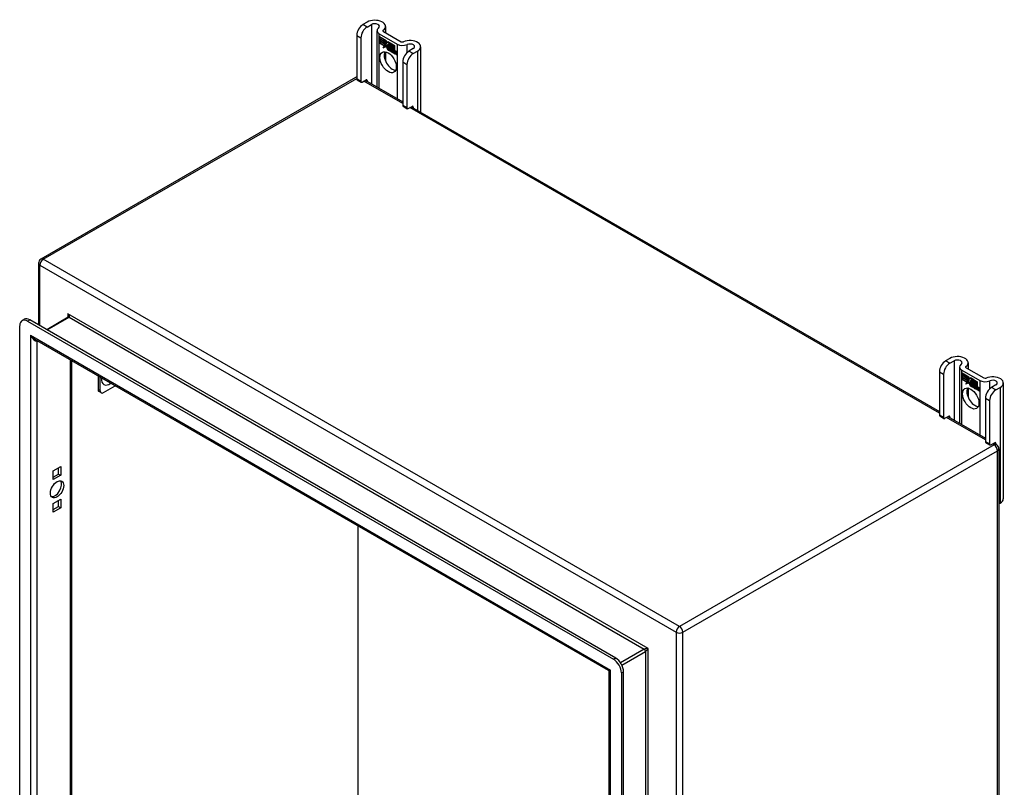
# Model space of a CAD drawing. Header units: inches. Extents: x 94.9 to 112.2, y 31.8 to 58.8.
# Tile 16 of 16: x 94.9 to 112.2, y 45.3 to 58.8. Entities that reach past the tile are written whole.
import ezdxf

# ---------------------------------------------------------------- set-up
doc = ezdxf.new("R2010")
doc.units = ezdxf.units.IN
doc.header["$MEASUREMENT"] = 0
doc.layers.add('Visible Edges(ANSI)', color=7, linetype='Continuous', lineweight=25)
doc.layers.add('Visible Tangent Edges(ANSI)', color=7, linetype='Continuous', lineweight=25)

msp = doc.modelspace()

# ---------------------------------------------------------------- linework, layer by layer
at = {"layer": 'Visible Edges(ANSI)'}
for p, q in [((100.993, 58.769), (100.918, 58.726)), ((100.992, 58.683), (101.068, 58.726)), ((101.165, 58.617), (101.165, 57.626)), ((101.279, 58.605), (101.592, 58.424)), ((101.314, 58.693), (101.314, 58.585)), ((100.808, 58.535), (100.808, 57.769)), ((100.882, 58.492), (100.882, 57.726)), ((101.205, 58.562), (101.518, 58.381)), ((101.208, 58.509), (101.327, 58.441)), ((101.208, 58.476), (101.208, 58.509)), ((101.208, 58.476), (101.209, 58.477)), ((101.296, 58.426), (101.208, 58.476)), ((101.208, 58.439), (101.208, 58.472)), ((101.208, 58.472), (101.296, 58.422)), ((101.208, 58.439), (101.209, 58.439)), ((101.296, 58.389), (101.208, 58.439)), ((101.208, 58.435), (101.296, 58.384)), ((101.208, 58.402), (101.208, 58.435)), ((101.208, 58.402), (101.209, 58.402)), ((101.294, 58.352), (101.208, 58.402)), ((101.209, 58.508), (101.209, 58.477)), ((101.209, 58.508), (101.209, 58.508)), ((101.326, 58.44), (101.209, 58.508)), ((101.209, 58.477), (101.295, 58.427)), ((101.209, 58.471), (101.209, 58.439)), ((101.209, 58.471), (101.209, 58.471)), ((101.295, 58.421), (101.209, 58.471)), ((101.209, 58.439), (101.295, 58.39)), ((101.209, 58.434), (101.209, 58.434)), ((101.295, 58.384), (101.209, 58.434)), ((101.209, 58.434), (101.209, 58.402)), ((101.209, 58.402), (101.295, 58.352)), ((101.295, 58.427), (101.295, 58.455)), ((101.295, 58.455), (101.298, 58.453)), ((101.295, 58.427), (101.296, 58.427)), ((101.295, 58.421), (101.296, 58.422)), ((101.295, 58.39), (101.295, 58.421)), ((101.296, 58.454), (101.296, 58.426)), ((101.296, 58.454), (101.296, 58.454)), ((101.298, 58.453), (101.296, 58.454)), ((101.296, 58.422), (101.296, 58.389)), ((101.298, 58.453), (101.329, 58.384)), ((101.298, 58.453), (101.298, 58.453)), ((101.328, 58.384), (101.298, 58.453)), ((101.326, 58.44), (101.327, 58.44)), ((101.342, 58.404), (101.326, 58.44)), ((101.327, 58.441), (101.342, 58.405)), ((101.342, 58.405), (101.354, 58.425)), ((101.355, 58.424), (101.342, 58.404)), ((101.342, 58.405), (101.343, 58.406)), ((101.343, 58.406), (101.343, 58.406)), ((101.354, 58.425), (101.414, 58.39)), ((101.354, 58.374), (101.385, 58.403)), ((101.355, 58.424), (101.355, 58.424)), ((101.413, 58.39), (101.355, 58.424)), ((101.355, 58.424), (101.355, 58.424)), ((101.355, 58.374), (101.385, 58.403)), ((101.385, 58.402), (101.355, 58.373)), ((101.385, 58.403), (101.388, 58.402)), ((101.385, 58.402), (101.385, 58.403)), ((101.387, 58.401), (101.385, 58.402)), ((101.387, 58.401), (101.388, 58.402)), ((101.387, 58.323), (101.387, 58.401)), ((101.388, 58.402), (101.388, 58.324)), ((101.413, 58.39), (101.414, 58.39)), ((101.414, 58.39), (101.414, 58.29)), ((101.272, 58.316), (101.294, 58.352)), ((101.311, 58.341), (101.272, 58.316)), ((101.295, 58.352), (101.274, 58.319)), ((101.274, 58.319), (101.311, 58.342)), ((101.274, 58.319), (101.276, 58.319)), ((101.274, 58.319), (101.274, 58.317)), ((101.276, 58.319), (101.311, 58.342)), ((101.294, 58.352), (101.295, 58.353)), ((101.295, 58.39), (101.296, 58.39)), ((101.295, 58.384), (101.296, 58.384)), ((101.295, 58.356), (101.295, 58.384)), ((101.295, 58.356), (101.296, 58.356)), ((101.296, 58.355), (101.295, 58.356)), ((101.296, 58.384), (101.296, 58.356)), ((101.296, 58.356), (101.309, 58.377)), ((101.309, 58.375), (101.296, 58.355)), ((101.296, 58.356), (101.297, 58.356)), ((101.296, 58.356), (101.296, 58.356)), ((101.297, 58.356), (101.297, 58.356)), ((101.309, 58.377), (101.311, 58.366)), ((101.309, 58.375), (101.309, 58.376)), ((101.309, 58.376), (101.309, 58.375)), ((101.31, 58.364), (101.309, 58.375)), ((101.329, 58.384), (101.31, 58.364)), ((101.311, 58.366), (101.328, 58.384)), ((101.311, 58.366), (101.312, 58.367)), ((101.311, 58.342), (101.313, 58.327)), ((101.311, 58.341), (101.311, 58.341)), ((101.313, 58.326), (101.311, 58.341)), ((101.329, 58.384), (101.312, 58.367)), ((101.312, 58.366), (101.312, 58.366)), ((101.313, 58.327), (101.34, 58.356)), ((101.34, 58.355), (101.313, 58.326)), ((101.313, 58.327), (101.314, 58.328)), ((101.314, 58.328), (101.341, 58.355)), ((101.314, 58.328), (101.314, 58.327)), ((101.314, 58.247), (101.314, 58.089)), ((101.328, 58.384), (101.329, 58.385)), ((101.34, 58.356), (101.347, 58.34)), ((101.34, 58.355), (101.341, 58.355)), ((101.346, 58.339), (101.34, 58.355)), ((101.346, 58.339), (101.348, 58.34)), ((101.348, 58.341), (101.348, 58.34)), ((101.348, 58.335), (101.349, 58.336)), ((101.349, 58.311), (101.382, 58.293)), ((101.35, 58.319), (101.351, 58.319)), ((101.372, 58.306), (101.35, 58.319)), ((101.35, 58.31), (101.35, 58.311)), ((101.382, 58.292), (101.35, 58.31)), ((101.351, 58.319), (101.372, 58.307)), ((101.354, 58.374), (101.355, 58.374)), ((101.372, 58.334), (101.354, 58.374)), ((101.356, 58.374), (101.355, 58.374)), ((101.355, 58.373), (101.373, 58.332)), ((101.355, 58.326), (101.357, 58.327)), ((101.371, 58.33), (101.371, 58.33)), ((101.372, 58.334), (101.372, 58.334)), ((101.372, 58.307), (101.373, 58.307)), ((101.373, 58.307), (101.373, 58.307)), ((101.376, 58.282), (101.376, 58.283)), ((101.376, 58.283), (101.376, 58.274)), ((101.376, 58.274), (101.376, 58.282)), ((101.376, 58.274), (101.376, 58.275)), ((101.381, 58.268), (101.403, 58.284)), ((101.381, 58.268), (101.382, 58.269)), ((101.395, 58.26), (101.381, 58.268)), ((101.382, 58.293), (101.383, 58.293)), ((101.382, 58.293), (101.383, 58.293)), ((101.403, 58.284), (101.382, 58.268)), ((101.403, 58.284), (101.382, 58.269)), ((101.382, 58.269), (101.383, 58.269)), ((101.382, 58.268), (101.395, 58.261)), ((101.387, 58.323), (101.388, 58.324)), ((101.407, 58.312), (101.387, 58.323)), ((101.388, 58.324), (101.407, 58.312)), ((101.403, 58.284), (101.39, 58.318)), ((101.39, 58.318), (101.405, 58.31)), ((101.391, 58.317), (101.392, 58.318)), ((101.391, 58.317), (101.403, 58.284)), ((101.404, 58.31), (101.391, 58.317)), ((101.395, 58.261), (101.407, 58.274)), ((101.407, 58.273), (101.395, 58.26)), ((101.395, 58.261), (101.396, 58.261)), ((101.396, 58.261), (101.407, 58.273)), ((101.396, 58.261), (101.396, 58.261)), ((101.403, 58.284), (101.403, 58.284)), ((101.404, 58.31), (101.405, 58.31)), ((101.411, 58.287), (101.404, 58.31)), ((101.405, 58.31), (101.412, 58.287)), ((101.407, 58.312), (101.413, 58.293)), ((101.407, 58.312), (101.407, 58.312)), ((101.414, 58.29), (101.407, 58.312)), ((101.407, 58.274), (101.41, 58.272)), ((101.407, 58.273), (101.408, 58.273)), ((101.409, 58.272), (101.407, 58.273)), ((101.409, 58.272), (101.41, 58.272)), ((101.416, 58.248), (101.409, 58.272)), ((101.41, 58.272), (101.416, 58.248)), ((101.411, 58.287), (101.412, 58.287)), ((101.414, 58.286), (101.411, 58.287)), ((101.412, 58.287), (101.414, 58.286)), ((101.413, 58.293), (101.413, 58.39)), ((101.413, 58.293), (101.414, 58.294)), ((101.414, 58.286), (101.425, 58.298)), ((101.426, 58.297), (101.414, 58.286)), ((101.415, 58.287), (101.414, 58.287)), ((101.414, 58.286), (101.415, 58.287)), ((101.426, 58.298), (101.415, 58.287)), ((101.416, 58.248), (101.429, 58.241)), ((101.416, 58.248), (101.416, 58.248)), ((101.43, 58.24), (101.416, 58.248)), ((101.417, 58.295), (101.417, 58.388)), ((101.417, 58.388), (101.443, 58.373)), ((101.424, 58.302), (101.417, 58.295)), ((101.418, 58.387), (101.418, 58.388)), ((101.418, 58.387), (101.418, 58.297)), ((101.443, 58.373), (101.418, 58.387)), ((101.418, 58.297), (101.424, 58.303)), ((101.418, 58.297), (101.419, 58.298)), ((101.418, 58.276), (101.439, 58.29)), ((101.44, 58.29), (101.418, 58.275)), ((101.418, 58.276), (101.419, 58.277)), ((101.429, 58.241), (101.418, 58.276)), ((101.418, 58.275), (101.43, 58.24)), ((101.419, 58.298), (101.424, 58.303)), ((101.419, 58.297), (101.419, 58.297)), ((101.419, 58.277), (101.439, 58.29)), ((101.419, 58.276), (101.419, 58.277)), ((101.424, 58.303), (101.443, 58.292)), ((101.424, 58.302), (101.424, 58.302)), ((101.443, 58.291), (101.424, 58.302)), ((101.425, 58.298), (101.44, 58.29)), ((101.426, 58.297), (101.426, 58.298)), ((101.439, 58.29), (101.426, 58.297)), ((101.429, 58.241), (101.43, 58.241)), ((101.436, 58.236), (101.445, 58.287)), ((101.436, 58.236), (101.437, 58.237)), ((101.448, 58.229), (101.436, 58.236)), ((101.445, 58.286), (101.437, 58.236)), ((101.437, 58.236), (101.448, 58.23)), ((101.439, 58.29), (101.439, 58.29)), ((101.443, 58.373), (101.443, 58.373)), ((101.443, 58.292), (101.443, 58.373)), ((101.443, 58.373), (101.443, 58.291)), ((101.443, 58.292), (101.443, 58.292)), ((101.445, 58.287), (101.455, 58.281)), ((101.445, 58.286), (101.446, 58.286)), ((101.454, 58.281), (101.445, 58.286)), ((101.447, 58.289), (101.447, 58.371)), ((101.447, 58.371), (101.473, 58.356)), ((101.447, 58.289), (101.448, 58.289)), ((101.458, 58.282), (101.447, 58.289)), ((101.448, 58.37), (101.448, 58.289)), ((101.448, 58.37), (101.448, 58.37)), ((101.473, 58.356), (101.448, 58.37)), ((101.448, 58.289), (101.459, 58.283)), ((101.448, 58.23), (101.451, 58.251)), ((101.451, 58.25), (101.448, 58.229)), ((101.448, 58.23), (101.448, 58.231)), ((101.454, 58.281), (101.455, 58.281)), ((101.454, 58.272), (101.454, 58.281)), ((101.455, 58.281), (101.454, 58.272)), ((101.454, 58.272), (101.454, 58.272)), ((101.457, 58.27), (101.454, 58.272)), ((101.454, 58.272), (101.457, 58.27)), ((101.457, 58.27), (101.458, 58.271)), ((101.459, 58.283), (101.458, 58.277)), ((101.458, 58.282), (101.459, 58.283)), ((101.458, 58.276), (101.458, 58.282)), ((101.458, 58.276), (101.459, 58.277)), ((101.458, 58.271), (101.458, 58.271)), ((101.459, 58.278), (101.459, 58.277)), ((101.459, 58.266), (101.46, 58.266)), ((101.46, 58.272), (101.461, 58.273)), ((101.466, 58.219), (101.472, 58.251)), ((101.466, 58.219), (101.467, 58.219)), ((101.478, 58.212), (101.466, 58.219)), ((101.472, 58.251), (101.467, 58.219)), ((101.467, 58.219), (101.478, 58.213)), ((101.473, 58.356), (101.473, 58.356)), ((101.473, 58.276), (101.473, 58.356)), ((101.473, 58.356), (101.473, 58.275)), ((101.473, 58.276), (101.473, 58.276)), ((101.478, 58.213), (101.481, 58.233)), ((101.481, 58.233), (101.478, 58.212)), ((101.481, 58.233), (101.482, 58.234)), ((101.484, 58.252), (101.486, 58.252)), ((101.487, 58.248), (101.488, 58.248)), ((101.488, 58.248), (101.49, 58.249)), ((101.489, 58.255), (101.49, 58.256)), ((101.496, 58.202), (101.501, 58.234)), ((101.502, 58.233), (101.497, 58.202)), ((101.507, 58.196), (101.513, 58.227)), ((101.514, 58.227), (101.508, 58.195)), ((101.803, 58.302), (101.728, 58.258)), ((101.802, 58.216), (101.877, 58.259)), ((101.932, 58.336), (101.932, 57.183)), ((101.478, 58.213), (101.478, 58.213)), ((101.496, 58.202), (101.497, 58.202)), ((101.508, 58.195), (101.496, 58.202)), ((101.497, 58.202), (101.507, 58.196)), ((101.507, 58.196), (101.508, 58.196)), ((101.617, 58.067), (101.617, 57.302)), ((101.692, 58.025), (101.692, 57.259)), ((100.789, 57.795), (95.251, 54.597)), ((100.814, 57.755), (100.889, 57.712)), ((100.904, 57.713), (100.972, 57.752)), ((100.959, 57.745), (101.617, 57.365)), ((100.993, 57.74), (100.993, 57.725)), ((101.624, 57.287), (101.698, 57.244)), ((101.714, 57.246), (101.781, 57.285)), ((101.768, 57.278), (111.061, 51.912)), ((101.803, 57.272), (101.803, 57.257)), ((95.209, 54.524), (95.209, 53.438)), ((95.733, 53.573), (95.354, 53.354)), ((94.877, 38.253), (94.877, 53.425)), ((94.918, 53.515), (94.956, 53.537)), ((95.017, 53.506), (105.328, 47.552)), ((105.366, 47.574), (95.054, 53.527)), ((105.236, 47.356), (95.143, 53.183)), ((111.247, 52.85), (111.171, 52.806)), ((95.789, 52.81), (95.789, 38.636)), ((111.245, 52.763), (111.321, 52.807)), ((111.418, 52.698), (111.418, 51.706)), ((111.532, 52.685), (111.845, 52.504)), ((111.567, 52.773), (111.567, 52.665)), ((96.256, 52.541), (96.256, 52.301)), ((96.295, 52.279), (96.295, 52.518)), ((111.061, 52.615), (111.061, 51.849)), ((111.135, 52.572), (111.135, 51.806)), ((111.458, 52.642), (111.771, 52.461)), ((111.461, 52.589), (111.58, 52.521)), ((111.461, 52.557), (111.461, 52.589)), ((111.461, 52.557), (111.462, 52.557)), ((111.549, 52.506), (111.461, 52.557)), ((111.461, 52.52), (111.461, 52.552)), ((111.461, 52.552), (111.549, 52.502)), ((111.461, 52.52), (111.462, 52.52)), ((111.549, 52.469), (111.461, 52.52)), ((111.461, 52.515), (111.549, 52.465)), ((111.461, 52.482), (111.461, 52.515)), ((111.462, 52.588), (111.462, 52.589)), ((111.462, 52.588), (111.462, 52.557)), ((111.579, 52.521), (111.462, 52.588)), ((111.462, 52.557), (111.548, 52.507)), ((111.462, 52.551), (111.462, 52.552)), ((111.462, 52.551), (111.462, 52.52)), ((111.548, 52.502), (111.462, 52.551)), ((111.462, 52.52), (111.548, 52.47)), ((111.462, 52.514), (111.462, 52.514)), ((111.548, 52.464), (111.462, 52.514)), ((111.462, 52.514), (111.462, 52.483)), ((111.548, 52.507), (111.548, 52.535)), ((111.548, 52.535), (111.551, 52.534)), ((111.548, 52.507), (111.549, 52.507)), ((111.548, 52.502), (111.549, 52.502)), ((111.548, 52.47), (111.548, 52.502)), ((111.549, 52.534), (111.549, 52.535)), ((111.549, 52.534), (111.549, 52.506)), ((111.551, 52.533), (111.549, 52.534)), ((111.549, 52.502), (111.549, 52.469)), ((111.551, 52.534), (111.582, 52.464)), ((111.551, 52.533), (111.551, 52.533)), ((111.581, 52.465), (111.551, 52.533)), ((111.579, 52.521), (111.58, 52.521)), ((111.595, 52.484), (111.579, 52.521)), ((111.58, 52.521), (111.595, 52.485)), ((111.595, 52.485), (111.607, 52.505)), ((111.608, 52.504), (111.595, 52.484)), ((111.607, 52.505), (111.667, 52.471)), ((111.608, 52.504), (111.608, 52.505)), ((111.608, 52.505), (111.608, 52.504)), ((111.666, 52.471), (111.608, 52.504)), ((96.351, 52.247), (96.558, 52.366)), ((111.461, 52.482), (111.462, 52.483)), ((111.547, 52.433), (111.461, 52.482)), ((111.462, 52.483), (111.548, 52.433)), ((111.525, 52.397), (111.547, 52.433)), ((111.564, 52.421), (111.525, 52.397)), ((111.548, 52.433), (111.527, 52.399)), ((111.527, 52.399), (111.564, 52.423)), ((111.527, 52.399), (111.529, 52.4)), ((111.527, 52.399), (111.527, 52.398)), ((111.529, 52.4), (111.564, 52.423)), ((111.547, 52.433), (111.548, 52.433)), ((111.548, 52.47), (111.549, 52.47)), ((111.548, 52.464), (111.549, 52.465)), ((111.548, 52.436), (111.548, 52.464)), ((111.548, 52.436), (111.549, 52.436)), ((111.549, 52.435), (111.548, 52.436)), ((111.549, 52.465), (111.549, 52.436)), ((111.549, 52.436), (111.562, 52.457)), ((111.562, 52.456), (111.549, 52.435)), ((111.549, 52.436), (111.55, 52.437)), ((111.549, 52.436), (111.549, 52.436)), ((111.55, 52.437), (111.55, 52.437)), ((111.562, 52.457), (111.564, 52.446)), ((111.562, 52.456), (111.562, 52.456)), ((111.564, 52.445), (111.562, 52.456)), ((111.562, 52.456), (111.562, 52.456)), ((111.564, 52.446), (111.581, 52.465)), ((111.582, 52.464), (111.564, 52.445)), ((111.564, 52.446), (111.565, 52.447)), ((111.564, 52.423), (111.566, 52.407)), ((111.564, 52.421), (111.564, 52.422)), ((111.566, 52.406), (111.564, 52.421)), ((111.582, 52.465), (111.565, 52.447)), ((111.565, 52.446), (111.565, 52.447)), ((111.566, 52.407), (111.593, 52.436)), ((111.593, 52.435), (111.566, 52.406)), ((111.566, 52.407), (111.567, 52.408)), ((111.567, 52.408), (111.594, 52.436)), ((111.567, 52.408), (111.567, 52.407)), ((111.567, 52.327), (111.567, 52.169)), ((111.581, 52.465), (111.582, 52.465)), ((111.593, 52.436), (111.6, 52.42)), ((111.593, 52.435), (111.594, 52.435)), ((111.6, 52.42), (111.593, 52.435)), ((111.595, 52.485), (111.596, 52.486)), ((111.596, 52.486), (111.596, 52.486)), ((111.6, 52.42), (111.601, 52.42)), ((111.601, 52.421), (111.601, 52.42)), ((111.601, 52.415), (111.602, 52.416)), ((111.602, 52.392), (111.635, 52.373)), ((111.603, 52.399), (111.604, 52.399)), ((111.626, 52.386), (111.603, 52.399)), ((111.603, 52.391), (111.603, 52.391)), ((111.635, 52.372), (111.603, 52.391)), ((111.604, 52.399), (111.625, 52.387)), ((111.607, 52.454), (111.638, 52.484)), ((111.607, 52.454), (111.608, 52.455)), ((111.625, 52.414), (111.607, 52.454)), ((111.608, 52.455), (111.638, 52.483)), ((111.638, 52.483), (111.608, 52.454)), ((111.609, 52.454), (111.608, 52.455)), ((111.608, 52.454), (111.626, 52.413)), ((111.608, 52.407), (111.61, 52.408)), ((111.624, 52.41), (111.624, 52.411)), ((111.625, 52.414), (111.625, 52.414)), ((111.625, 52.387), (111.626, 52.388)), ((111.626, 52.388), (111.626, 52.387)), ((111.629, 52.363), (111.629, 52.363)), ((111.629, 52.355), (111.629, 52.363)), ((111.629, 52.363), (111.629, 52.354)), ((111.629, 52.355), (111.629, 52.355)), ((111.634, 52.349), (111.656, 52.364)), ((111.634, 52.349), (111.635, 52.349)), ((111.648, 52.34), (111.634, 52.349)), ((111.635, 52.373), (111.636, 52.374)), ((111.656, 52.365), (111.635, 52.349)), ((111.656, 52.364), (111.635, 52.349)), ((111.635, 52.349), (111.648, 52.341)), ((111.635, 52.349), (111.636, 52.349)), ((111.636, 52.373), (111.636, 52.373)), ((111.638, 52.484), (111.641, 52.482)), ((111.638, 52.483), (111.638, 52.483)), ((111.64, 52.482), (111.638, 52.483)), ((111.64, 52.482), (111.641, 52.482)), ((111.64, 52.404), (111.64, 52.482)), ((111.64, 52.404), (111.641, 52.404)), ((111.66, 52.392), (111.64, 52.404)), ((111.641, 52.482), (111.641, 52.404)), ((111.641, 52.404), (111.66, 52.393)), ((111.656, 52.364), (111.643, 52.399)), ((111.643, 52.399), (111.658, 52.391)), ((111.644, 52.398), (111.656, 52.364)), ((111.644, 52.398), (111.645, 52.398)), ((111.657, 52.39), (111.644, 52.398)), ((111.648, 52.341), (111.66, 52.354)), ((111.66, 52.353), (111.648, 52.34)), ((111.648, 52.341), (111.649, 52.342)), ((111.649, 52.342), (111.66, 52.354)), ((111.649, 52.342), (111.649, 52.341)), ((111.656, 52.364), (111.656, 52.365)), ((111.657, 52.39), (111.658, 52.39)), ((111.664, 52.367), (111.657, 52.39)), ((111.658, 52.391), (111.665, 52.368)), ((111.66, 52.393), (111.666, 52.374)), ((111.66, 52.392), (111.66, 52.392)), ((111.667, 52.37), (111.66, 52.392)), ((111.66, 52.354), (111.663, 52.352)), ((111.66, 52.353), (111.661, 52.354)), ((111.662, 52.352), (111.66, 52.353)), ((111.662, 52.352), (111.663, 52.352)), ((111.669, 52.328), (111.662, 52.352)), ((111.663, 52.352), (111.669, 52.329)), ((111.664, 52.367), (111.665, 52.368)), ((111.667, 52.366), (111.664, 52.367)), ((111.665, 52.368), (111.667, 52.367)), ((111.666, 52.471), (111.667, 52.471)), ((111.666, 52.374), (111.666, 52.471)), ((111.666, 52.374), (111.667, 52.374)), ((111.667, 52.471), (111.667, 52.37)), ((111.667, 52.367), (111.678, 52.379)), ((111.679, 52.378), (111.667, 52.366)), ((111.667, 52.367), (111.668, 52.368)), ((111.668, 52.367), (111.667, 52.367)), ((111.679, 52.378), (111.668, 52.368)), ((111.669, 52.329), (111.682, 52.321)), ((111.669, 52.328), (111.669, 52.329)), ((111.683, 52.32), (111.669, 52.328)), ((111.67, 52.376), (111.67, 52.469)), ((111.67, 52.469), (111.697, 52.454)), ((111.677, 52.382), (111.67, 52.376)), ((111.671, 52.468), (111.671, 52.377)), ((111.671, 52.468), (111.671, 52.468)), ((111.696, 52.453), (111.671, 52.468)), ((111.671, 52.377), (111.677, 52.383)), ((111.671, 52.377), (111.672, 52.378)), ((111.671, 52.356), (111.692, 52.37)), ((111.693, 52.37), (111.671, 52.356)), ((111.671, 52.356), (111.672, 52.357)), ((111.682, 52.321), (111.671, 52.356)), ((111.671, 52.356), (111.683, 52.32)), ((111.672, 52.378), (111.677, 52.383)), ((111.672, 52.378), (111.672, 52.377)), ((111.672, 52.357), (111.692, 52.371)), ((111.672, 52.356), (111.672, 52.357)), ((111.677, 52.383), (111.696, 52.372)), ((111.677, 52.382), (111.677, 52.383)), ((111.697, 52.371), (111.677, 52.382)), ((111.678, 52.379), (111.693, 52.37)), ((111.679, 52.378), (111.679, 52.378)), ((111.692, 52.37), (111.679, 52.378)), ((111.689, 52.317), (111.698, 52.367)), ((111.698, 52.367), (111.69, 52.317)), ((111.692, 52.37), (111.692, 52.371)), ((111.696, 52.453), (111.697, 52.454)), ((111.696, 52.372), (111.696, 52.453)), ((111.696, 52.372), (111.697, 52.372)), ((111.697, 52.454), (111.697, 52.371)), ((111.698, 52.367), (111.699, 52.367)), ((111.707, 52.361), (111.698, 52.367)), ((111.698, 52.367), (111.708, 52.362)), ((111.7, 52.369), (111.7, 52.451)), ((111.7, 52.451), (111.726, 52.436)), ((111.7, 52.369), (111.701, 52.369)), ((111.711, 52.363), (111.7, 52.369)), ((111.701, 52.451), (111.701, 52.369)), ((111.701, 52.451), (111.701, 52.451)), ((111.726, 52.436), (111.701, 52.451)), ((111.701, 52.369), (111.712, 52.363)), ((111.701, 52.311), (111.704, 52.331)), ((111.705, 52.331), (111.701, 52.31)), ((111.707, 52.361), (111.708, 52.362)), ((111.708, 52.362), (111.707, 52.352)), ((111.707, 52.352), (111.707, 52.361)), ((111.707, 52.352), (111.707, 52.352)), ((111.71, 52.35), (111.707, 52.352)), ((111.707, 52.352), (111.71, 52.351)), ((111.71, 52.351), (111.711, 52.352)), ((111.712, 52.363), (111.711, 52.358)), ((111.711, 52.363), (111.712, 52.363)), ((111.711, 52.357), (111.711, 52.363)), ((111.711, 52.357), (111.712, 52.358)), ((111.711, 52.351), (111.711, 52.351)), ((111.712, 52.358), (111.712, 52.357)), ((111.712, 52.346), (111.713, 52.347)), ((111.713, 52.353), (111.714, 52.353)), ((111.719, 52.299), (111.725, 52.331)), ((111.725, 52.331), (111.72, 52.3)), ((111.726, 52.436), (111.726, 52.436)), ((111.726, 52.356), (111.726, 52.436)), ((111.726, 52.436), (111.726, 52.355)), ((111.726, 52.356), (111.726, 52.356)), ((111.737, 52.332), (111.739, 52.333)), ((111.74, 52.328), (111.741, 52.329)), ((111.742, 52.336), (111.743, 52.337)), ((111.742, 52.329), (111.743, 52.33)), ((112.056, 52.382), (111.981, 52.339)), ((112.055, 52.296), (112.13, 52.339)), ((112.185, 52.416), (112.185, 50.375)), ((96.311, 52.243), (96.273, 52.265)), ((111.682, 52.321), (111.683, 52.321)), ((111.689, 52.317), (111.69, 52.317)), ((111.701, 52.31), (111.689, 52.317)), ((111.69, 52.317), (111.701, 52.311)), ((111.701, 52.311), (111.701, 52.311)), ((111.719, 52.299), (111.72, 52.3)), ((111.731, 52.293), (111.719, 52.299)), ((111.72, 52.3), (111.731, 52.293)), ((111.731, 52.293), (111.734, 52.314)), ((111.735, 52.313), (111.731, 52.293)), ((111.731, 52.293), (111.731, 52.294)), ((111.734, 52.314), (111.735, 52.314)), ((111.749, 52.282), (111.754, 52.314)), ((111.749, 52.282), (111.75, 52.283)), ((111.761, 52.275), (111.749, 52.282)), ((111.755, 52.314), (111.75, 52.282)), ((111.75, 52.282), (111.76, 52.276)), ((111.76, 52.276), (111.766, 52.307)), ((111.76, 52.276), (111.761, 52.277)), ((111.767, 52.307), (111.761, 52.275)), ((111.871, 52.148), (111.871, 51.382)), ((111.945, 52.105), (111.945, 51.339)), ((111.067, 51.835), (111.142, 51.792)), ((111.157, 51.794), (111.225, 51.833)), ((111.212, 51.825), (111.871, 51.445)), ((111.247, 51.82), (111.247, 51.805)), ((111.877, 51.368), (111.951, 51.325)), ((111.967, 51.326), (112.034, 51.365)), ((112.021, 51.358), (112.068, 51.331)), ((112.056, 51.353), (112.056, 51.338)), ((112.11, 51.258), (112.11, 35.066)), ((95.469, 50.867), (95.601, 50.944)), ((95.601, 50.944), (95.601, 50.791)), ((95.469, 50.715), (95.469, 50.867)), ((95.469, 50.758), (95.563, 50.813)), ((95.601, 50.791), (95.469, 50.715)), ((95.563, 50.813), (95.563, 50.922)), ((95.563, 50.813), (95.601, 50.791)), ((95.469, 50.296), (95.601, 50.372)), ((95.469, 50.143), (95.469, 50.296)), ((95.563, 50.241), (95.563, 50.351)), ((95.601, 50.372), (95.601, 50.22)), ((112.11, 50.286), (112.13, 50.298)), ((95.469, 50.186), (95.563, 50.241)), ((95.601, 50.22), (95.469, 50.143)), ((95.563, 50.241), (95.601, 50.22)), ((100.831, 41.975), (100.831, 49.9)), ((105.252, 32.41), (105.252, 47.329)), ((105.467, 47.311), (105.467, 32.138)), ((105.505, 32.16), (105.505, 47.333))]:
    msp.add_line(p, q, dxfattribs=at)
at = {"layer": 'Visible Edges(ANSI)', "flags": 128}
msp.add_lwpolyline([(95.736, 53.587), (95.736, 53.581), (95.735, 53.577), (95.734, 53.574), (95.733, 53.573)], dxfattribs=at)
at = {"layer": 'Visible Edges(ANSI)'}
for centre, radius, start, end in [((100.831, 57.722), 0.084, 105.8776, 120), ((95.293, 54.524), 0.084, 120, 180), ((112.026, 51.258), 0.084, 0, 60), ((105.221, 47.329), 0.031, 0, 60)]:
    msp.add_arc(centre, radius, start, end, dxfattribs=at)
for centre, major_axis, start_param, end_param in [((101.126, 58.693), (0.188, 0), 5.640144, 8.63938), ((101.126, 58.693), (0.0825, 0), 5.640144, 8.63938), ((100.918, 58.599), (-0.078, -0.135), 3.926991, 5.497787), ((100.992, 58.556), (0.078, 0.135), 0.785398, 2.356194), ((101.301, 58.617), (-0.136, 0), 5.640144, 7.068583), ((101.301, 58.617), (-0.031, 0), 5.640144, 7.068583), ((101.614, 58.437), (0.031, 0), 3.926991, 5.35543), ((101.745, 58.336), (0.188, 0), 5.497787, 8.497023), ((101.435, 58.106), (-0.102, 0.176), 0.374433, 2.76716), ((101.373, 58.292), (-0.0249, 0.0431), 6.268672, 7.008625), ((101.355, 58.304), (0.012, -0.0207), 3.867033, 5.35049), ((101.355, 58.304), (-0.0123, 0.0214), 0.72544, 2.208898), ((101.373, 58.292), (-0.0245, 0.0424), 6.268672, 7.008625), ((101.374, 58.293), (-0.0249, 0.0431), 0.028947, 0.295885), ((101.366, 58.303), (-0.0206, 0.0357), 5.272274, 6.251395), ((101.366, 58.303), (-0.021, 0.0364), 5.317289, 6.229324), ((101.368, 58.304), (-0.0206, 0.0357), 6.047724, 6.251395), ((101.366, 58.303), (-0.0187, 0.0323), 5.330385, 6.268672), ((101.366, 58.303), (-0.0183, 0.0317), 5.329545, 6.268672), ((101.358, 58.303), (-0.0064, 0.011), 0.453624, 1.914249), ((101.358, 58.303), (0.006, -0.0104), 3.639467, 5.055842), ((101.374, 58.293), (-0.0245, 0.0424), 6.268672, 6.283185), ((101.368, 58.304), (-0.0183, 0.0317), 6.051884, 6.268672), ((101.366, 58.308), (-0.0109, 0.0188), 5.836026, 6.985262), ((101.366, 58.308), (-0.0105, 0.0182), 5.836026, 6.946368), ((101.36, 58.342), (0.0376, -0.0651), 5.35049, 5.792995), ((101.36, 58.342), (-0.0379, 0.0657), 2.208898, 2.658734), ((101.367, 58.309), (-0.0109, 0.0188), 0.065067, 0.331662), ((101.366, 58.318), (-0.0196, 0.0339), 1.914249, 2.72139), ((101.366, 58.318), (0.0192, -0.0332), 5.055842, 5.891549), ((101.367, 58.309), (-0.0105, 0.0182), 6.079217, 6.283185), ((101.364, 58.315), (0.0072, -0.0125), 1.678399, 2.694434), ((101.364, 58.315), (-0.0068, 0.0119), 4.819991, 5.836026), ((101.365, 58.316), (0.006, -0.0103), 0.287189, 1.678399), ((101.365, 58.316), (0.0063, -0.011), 0.251695, 1.678399), ((101.37, 58.316), (0.0095, -0.0165), 1.201563, 2.270327), ((101.37, 58.316), (-0.0091, 0.0158), 4.343155, 5.413588), ((101.359, 58.317), (0.0173, -0.0299), 0.38335, 1.201563), ((101.359, 58.317), (0.0176, -0.0305), 0.369234, 1.201563), ((101.492, 58.219), (-0.0294, 0.051), 0.219898, 0.610865), ((101.492, 58.219), (-0.0291, 0.0503), 0.219898, 0.610865), ((101.475, 58.247), (-0.0146, 0.0253), 5.48867, 6.513784), ((101.475, 58.247), (-0.015, 0.026), 5.48867, 6.499805), ((101.467, 58.252), (-0.0083, 0.0143), 5.603031, 6.503084), ((101.467, 58.252), (-0.0079, 0.0136), 5.603031, 6.503084), ((101.493, 58.22), (-0.0294, 0.051), 0.219898, 0.291612), ((101.473, 58.251), (-0.0154, 0.0266), 5.501665, 6.243634), ((101.473, 58.251), (-0.015, 0.026), 5.47676, 6.310847), ((101.476, 58.248), (-0.015, 0.026), 0.047158, 0.216619), ((101.468, 58.253), (-0.0083, 0.0143), 0.085815, 0.219898), ((101.474, 58.251), (-0.015, 0.026), 6.059998, 6.283185), ((101.468, 58.253), (-0.0079, 0.0136), 6.100483, 6.283185), ((101.476, 58.248), (-0.0146, 0.0253), 6.06115, 6.283185), ((101.466, 58.259), (0.00412, -0.00714), 1.196548, 2.461438), ((101.466, 58.259), (-0.00375, 0.0065), 4.33814, 5.603031), ((101.461, 58.259), (0.0081, -0.014), 0.610865, 1.196548), ((101.461, 58.259), (-0.0077, 0.0133), 3.752458, 4.33814), ((101.475, 58.261), (-0.006, 0.0103), 4.223571, 5.48867), ((101.475, 58.261), (0.0063, -0.011), 1.081978, 2.347078), ((101.522, 58.202), (-0.0294, 0.051), 0.236534, 0.625184), ((101.522, 58.202), (-0.0291, 0.0503), 0.236639, 0.625276), ((101.459, 58.264), (-0.0176, 0.0305), 3.88819, 4.223571), ((101.459, 58.264), (0.018, -0.0312), 0.848525, 1.081978), ((101.504, 58.229), (-0.015, 0.0259), 5.492181, 6.733718), ((101.504, 58.229), (-0.0153, 0.0266), 5.492181, 6.613939), ((101.46, 58.265), (-0.0176, 0.0305), 3.959823, 3.971212), ((101.505, 58.23), (-0.0153, 0.0266), 0.046088, 0.313087), ((101.496, 58.235), (-0.0082, 0.0143), 5.604299, 6.503622), ((101.496, 58.235), (-0.0079, 0.0136), 5.604299, 6.503242), ((101.523, 58.203), (-0.0294, 0.051), 0.236534, 0.291612), ((101.498, 58.236), (-0.0082, 0.0143), 0.085815, 0.220437), ((101.505, 58.23), (-0.015, 0.0259), 6.060079, 6.283185), ((101.498, 58.236), (-0.0079, 0.0136), 6.100483, 6.283185), ((101.496, 58.242), (0.00412, -0.00714), 1.196401, 2.462706), ((101.496, 58.242), (-0.00375, 0.0065), 4.337994, 5.604299), ((101.491, 58.242), (0.0081, -0.014), 0.610732, 1.196401), ((101.491, 58.242), (-0.0077, 0.0133), 3.752322, 4.337994), ((101.504, 58.244), (-0.0062, 0.0107), 4.249437, 5.492181), ((101.504, 58.244), (0.0066, -0.0114), 1.107844, 2.350588), ((101.489, 58.247), (-0.0176, 0.0305), 3.735005, 4.249437), ((101.489, 58.247), (0.018, -0.0312), 0.593412, 1.107844), ((101.614, 58.437), (-0.136, 0), 0.785398, 2.213838), ((101.728, 58.131), (-0.078, -0.135), 3.926991, 5.497787), ((101.745, 58.336), (0.0825, 0), 5.497787, 8.497023), ((101.802, 58.088), (0.078, 0.135), 0.785398, 2.356194), ((100.83, 57.782), (-0.0155, -0.0268), 5.497787, 6.283185), ((100.904, 57.739), (-0.0155, -0.0268), 5.497787, 7.068583), ((100.972, 57.727), (0.0155, 0.0268), 5.497787, 7.068583), ((101.639, 57.314), (-0.0155, -0.0268), 5.497787, 6.283185), ((101.714, 57.271), (-0.0155, -0.0268), 5.497787, 7.068583), ((101.781, 57.26), (0.0155, 0.0268), 5.497787, 7.068583), ((95.054, 53.367), (-0.098, 0.17), 5.497787, 6.283185), ((95.017, 53.345), (-0.098, 0.17), 5.497787, 7.068583), ((111.379, 52.773), (0.188, 0), 5.640144, 8.63938), ((111.171, 52.679), (-0.078, -0.135), 3.926991, 5.497787), ((111.245, 52.636), (0.078, 0.135), 0.785398, 2.356194), ((111.379, 52.773), (0.0825, 0), 5.640144, 8.63938), ((111.554, 52.698), (-0.136, 0), 5.640144, 7.068583), ((111.554, 52.698), (-0.031, 0), 5.640144, 7.068583), ((111.867, 52.517), (0.031, 0), 3.926991, 5.35543), ((111.998, 52.416), (0.188, 0), 5.497787, 8.497023), ((111.688, 52.186), (-0.102, 0.176), 0.374433, 2.76716), ((111.626, 52.373), (-0.0249, 0.0431), 6.268672, 7.008625), ((111.608, 52.384), (0.012, -0.0207), 3.867033, 5.35049), ((111.608, 52.384), (-0.0123, 0.0214), 0.72544, 2.208898), ((111.626, 52.373), (-0.0245, 0.0424), 6.268672, 7.008625), ((111.627, 52.374), (-0.0249, 0.0431), 0.028947, 0.295885), ((111.619, 52.383), (-0.021, 0.0364), 5.317289, 6.229324), ((111.619, 52.383), (-0.0206, 0.0357), 5.272274, 6.251395), ((111.621, 52.384), (-0.0206, 0.0357), 6.047724, 6.251395), ((111.619, 52.383), (-0.0183, 0.0317), 5.329545, 6.268672), ((111.619, 52.383), (-0.0187, 0.0323), 5.330385, 6.268672), ((111.611, 52.383), (-0.0064, 0.011), 0.453624, 1.914249), ((111.611, 52.383), (0.006, -0.0104), 3.639467, 5.055842), ((111.627, 52.374), (-0.0245, 0.0424), 6.268672, 6.283185), ((111.621, 52.384), (-0.0183, 0.0317), 6.051884, 6.268672), ((111.619, 52.389), (-0.0109, 0.0188), 5.836026, 6.985262), ((111.619, 52.389), (-0.0105, 0.0182), 5.836026, 6.946368), ((111.613, 52.422), (0.0376, -0.0651), 5.35049, 5.792995), ((111.613, 52.422), (-0.0379, 0.0657), 2.208898, 2.658734), ((111.62, 52.389), (-0.0109, 0.0188), 0.065067, 0.331662), ((111.619, 52.398), (0.0192, -0.0332), 5.055842, 5.891549), ((111.619, 52.398), (-0.0196, 0.0339), 1.914249, 2.72139), ((111.62, 52.389), (-0.0105, 0.0182), 6.079217, 6.283185), ((111.617, 52.395), (-0.0068, 0.0119), 4.819991, 5.836026), ((111.617, 52.395), (0.0072, -0.0125), 1.678399, 2.694434), ((111.618, 52.396), (0.0063, -0.011), 0.251695, 1.678399), ((111.618, 52.396), (0.006, -0.0103), 0.287189, 1.678399), ((111.623, 52.396), (0.0095, -0.0165), 1.201563, 2.270327), ((111.623, 52.396), (-0.0091, 0.0158), 4.343155, 5.413588), ((111.612, 52.397), (0.0173, -0.0299), 0.38335, 1.201563), ((111.612, 52.397), (0.0176, -0.0305), 0.369234, 1.201563), ((111.745, 52.299), (-0.0294, 0.051), 0.219898, 0.610865), ((111.745, 52.299), (-0.0291, 0.0503), 0.219898, 0.610865), ((111.728, 52.327), (-0.015, 0.026), 5.48867, 6.499805), ((111.728, 52.327), (-0.0146, 0.0253), 5.48867, 6.513784), ((111.72, 52.332), (-0.0083, 0.0143), 5.603031, 6.503084), ((111.72, 52.332), (-0.0079, 0.0136), 5.603031, 6.503084), ((111.746, 52.3), (-0.0294, 0.051), 0.219898, 0.291612), ((111.726, 52.331), (-0.0154, 0.0266), 5.501665, 6.243634), ((111.726, 52.331), (-0.015, 0.026), 5.47676, 6.310847), ((111.729, 52.328), (-0.015, 0.026), 0.047158, 0.216619), ((111.721, 52.333), (-0.0083, 0.0143), 0.085815, 0.219898), ((111.727, 52.332), (-0.015, 0.026), 6.059998, 6.283185), ((111.721, 52.333), (-0.0079, 0.0136), 6.100483, 6.283185), ((111.729, 52.328), (-0.0146, 0.0253), 6.06115, 6.283185), ((111.719, 52.339), (0.00412, -0.00714), 1.196548, 2.461438), ((111.719, 52.339), (-0.00375, 0.0065), 4.33814, 5.603031), ((111.714, 52.34), (0.0081, -0.014), 0.610865, 1.196548), ((111.714, 52.34), (-0.0077, 0.0133), 3.752458, 4.33814), ((111.728, 52.341), (0.0063, -0.011), 1.081978, 2.347078), ((111.728, 52.341), (-0.006, 0.0103), 4.223571, 5.48867), ((111.775, 52.282), (-0.0294, 0.051), 0.236534, 0.625184), ((111.775, 52.282), (-0.0291, 0.0503), 0.236639, 0.625276), ((111.712, 52.345), (-0.0176, 0.0305), 3.88819, 4.223571), ((111.712, 52.345), (0.018, -0.0312), 0.848525, 1.081978), ((111.757, 52.31), (-0.0153, 0.0266), 5.492181, 6.613939), ((111.757, 52.31), (-0.015, 0.0259), 5.492181, 6.733718), ((111.713, 52.346), (-0.0176, 0.0305), 3.959823, 3.971212), ((111.758, 52.311), (-0.0153, 0.0266), 0.046088, 0.313087), ((111.749, 52.315), (-0.0082, 0.0143), 5.604299, 6.503622), ((111.749, 52.315), (-0.0079, 0.0136), 5.604299, 6.503242), ((111.776, 52.283), (-0.0294, 0.051), 0.236534, 0.291612), ((111.751, 52.316), (-0.0082, 0.0143), 0.085815, 0.220437), ((111.758, 52.311), (-0.015, 0.0259), 6.060079, 6.283185), ((111.751, 52.316), (-0.0079, 0.0136), 6.100483, 6.283185), ((111.749, 52.322), (0.00412, -0.00714), 1.196401, 2.462706), ((111.749, 52.322), (-0.00375, 0.0065), 4.337994, 5.604299), ((111.757, 52.324), (0.0066, -0.0114), 1.107844, 2.350588), ((111.757, 52.324), (-0.0062, 0.0107), 4.249437, 5.492181), ((111.867, 52.517), (-0.136, 0), 0.785398, 2.213838), ((111.981, 52.211), (-0.078, -0.135), 3.926991, 5.497787), ((111.998, 52.416), (0.0825, 0), 5.497787, 8.497023), ((96.312, 52.333), (-0.0394, -0.0682), 5.497787, 6.283185), ((96.351, 52.311), (-0.0394, -0.0682), 5.497787, 7.068583), ((111.744, 52.323), (0.0081, -0.014), 0.610732, 1.196401), ((111.744, 52.323), (-0.0077, 0.0133), 3.752322, 4.337994), ((111.742, 52.327), (-0.0176, 0.0305), 3.735005, 4.249437), ((111.742, 52.327), (0.018, -0.0312), 0.593412, 1.107844), ((112.055, 52.169), (0.078, 0.135), 0.785398, 2.356194), ((111.083, 51.862), (-0.0155, -0.0268), 5.497787, 6.283185), ((111.157, 51.819), (-0.0155, -0.0268), 5.497787, 7.068583), ((111.225, 51.808), (0.0155, 0.0268), 5.497787, 7.068583), ((111.892, 51.395), (-0.0155, -0.0268), 5.497787, 6.283185), ((111.967, 51.352), (-0.0155, -0.0268), 5.497787, 7.068583), ((112.034, 51.34), (0.0155, 0.0268), 5.497787, 7.068583), ((95.497, 50.565), (-0.082, -0.143), 0.229131, 2.912462), ((111.998, 50.375), (0.187, 0), 5.497787, 6.283185), ((105.328, 47.392), (0.098, -0.17), 0.785398, 2.356194), ((105.366, 47.413), (-0.098, 0.17), 3.926991, 5.497787)]:
    msp.add_ellipse(centre, major_axis=major_axis, ratio=0.57735, start_param=start_param, end_param=end_param, dxfattribs=at)
for centre, major_axis in [((101.361, 58.063), (-0.102, 0.176)), ((111.614, 52.143), (-0.102, 0.176)), ((95.535, 50.544), (-0.083, -0.143))]:
    msp.add_ellipse(centre, major_axis=major_axis, ratio=0.57735, dxfattribs=at)
at = {"layer": 'Visible Tangent Edges(ANSI)'}
for p, q in [((100.992, 58.683), (100.918, 58.726)), ((101.068, 58.726), (101.068, 57.682)), ((101.276, 58.606), (101.276, 58.628)), ((100.808, 58.535), (100.882, 58.492)), ((101.205, 57.603), (101.205, 58.562)), ((101.337, 58.315), (101.338, 58.315)), ((101.348, 58.335), (101.35, 58.336)), ((101.352, 58.285), (101.353, 58.286)), ((101.354, 58.296), (101.354, 58.296)), ((101.361, 58.327), (101.362, 58.328)), ((101.37, 58.32), (101.37, 58.32)), ((101.381, 58.315), (101.382, 58.315)), ((101.451, 58.251), (101.452, 58.251)), ((101.457, 58.265), (101.458, 58.266)), ((101.465, 58.265), (101.466, 58.266)), ((101.471, 58.259), (101.471, 58.259)), ((101.472, 58.251), (101.472, 58.251)), ((101.475, 58.271), (101.475, 58.271)), ((101.483, 58.259), (101.483, 58.259)), ((101.495, 58.248), (101.496, 58.249)), ((101.501, 58.241), (101.501, 58.242)), ((101.501, 58.234), (101.502, 58.234)), ((101.504, 58.254), (101.504, 58.254)), ((101.512, 58.242), (101.513, 58.242)), ((101.513, 58.227), (101.514, 58.227)), ((101.518, 58.381), (101.518, 57.422)), ((101.695, 58.234), (101.695, 58.374)), ((101.802, 58.216), (101.728, 58.258)), ((101.877, 58.259), (101.877, 57.215)), ((101.617, 58.067), (101.692, 58.025)), ((95.293, 54.593), (100.808, 57.777)), ((100.882, 57.726), (100.808, 57.769)), ((101.617, 57.336), (100.934, 57.731)), ((100.972, 57.752), (100.993, 57.74)), ((101.692, 57.259), (101.617, 57.302)), ((111.061, 51.884), (101.744, 57.263)), ((101.781, 57.285), (101.803, 57.272)), ((106.488, 48.13), (95.293, 54.593)), ((95.233, 54.49), (106.428, 48.027)), ((95.233, 53.424), (95.233, 54.49)), ((95.363, 53.349), (95.749, 53.572)), ((105.935, 47.742), (95.727, 53.635)), ((95.727, 53.635), (95.727, 53.57)), ((95.749, 53.572), (105.869, 47.729)), ((95.017, 53.506), (95.054, 53.527)), ((95.069, 53.255), (105.276, 47.362)), ((95.069, 53.255), (95.069, 38.202)), ((95.187, 38.296), (95.187, 53.158)), ((95.765, 52.825), (95.765, 38.629)), ((111.245, 52.763), (111.171, 52.806)), ((111.321, 52.807), (111.321, 51.762)), ((111.529, 52.687), (111.529, 52.708)), ((111.061, 52.615), (111.135, 52.572)), ((111.458, 51.683), (111.458, 52.642)), ((111.59, 52.395), (111.591, 52.396)), ((111.601, 52.415), (111.603, 52.416)), ((111.605, 52.366), (111.606, 52.366)), ((111.607, 52.376), (111.607, 52.376)), ((111.614, 52.408), (111.615, 52.408)), ((111.623, 52.4), (111.623, 52.401)), ((111.635, 52.395), (111.635, 52.396)), ((111.704, 52.331), (111.705, 52.332)), ((111.71, 52.345), (111.711, 52.346)), ((111.719, 52.346), (111.719, 52.346)), ((111.724, 52.339), (111.724, 52.339)), ((111.725, 52.331), (111.725, 52.332)), ((111.728, 52.351), (111.728, 52.351)), ((111.736, 52.339), (111.736, 52.34)), ((111.748, 52.329), (111.749, 52.329)), ((111.757, 52.334), (111.757, 52.334)), ((111.771, 52.461), (111.771, 51.503)), ((111.948, 52.314), (111.948, 52.454)), ((112.055, 52.296), (111.981, 52.339)), ((112.13, 52.339), (112.13, 50.298)), ((96.295, 52.279), (96.256, 52.301)), ((111.754, 52.322), (111.754, 52.322)), ((111.754, 52.314), (111.755, 52.315)), ((111.765, 52.322), (111.766, 52.323)), ((111.766, 52.307), (111.767, 52.308)), ((111.871, 52.148), (111.945, 52.105)), ((111.135, 51.806), (111.061, 51.849)), ((111.871, 51.417), (111.187, 51.811)), ((111.225, 51.833), (111.247, 51.82)), ((112.026, 51.327), (106.488, 48.13)), ((111.945, 51.339), (111.871, 51.382)), ((112.026, 51.327), (111.997, 51.344)), ((112.034, 51.365), (112.056, 51.353)), ((106.547, 48.027), (112.085, 51.224)), ((112.085, 35.031), (112.085, 51.224)), ((106.428, 48.027), (106.428, 31.834)), ((106.547, 31.834), (106.547, 48.027)), ((105.869, 47.729), (105.452, 47.489)), ((105.474, 47.451), (105.891, 47.691)), ((105.891, 47.691), (105.891, 32.74)), ((105.935, 32.689), (105.935, 47.742)), ((105.366, 47.574), (105.328, 47.552)), ((105.276, 32.309), (105.276, 47.362)), ((105.467, 47.311), (105.505, 47.333))]:
    msp.add_line(p, q, dxfattribs=at)
for centre, major_axis, ratio, start_param, end_param in [((100.831, 57.722), (-0.042, 0.0727), 0.57735, 5.89506, 6.283185), ((95.293, 54.524), (0.042, 0.0727), 0.57735, 0.785398, 2.356194), ((95.293, 54.524), (-0.042, 0.0727), 0.57735, 5.497787, 6.283185), ((95.293, 54.524), (-0.084, 0), 0.57735, 0, 0.785398), ((95.705, 53.622), (0.0455, -0.0494), 0.368973, 6.200611, 7.771407), ((95.705, 53.622), (0.02, -0.0641), 0.368973, 0.867973, 1.653371), ((95.749, 53.546), (-0.0155, 0.0268), 0.57735, 5.497787, 6.283185), ((95.128, 53.289), (0.085, -0.113), 0.482311, 4.655739, 5.441138), ((95.128, 53.289), (0.056, -0.13), 0.482311, 4.769038, 6.293161), ((96.462, 52.568), (-0.103, -0.179), 0.57735, 5.372657, 7.193714), ((112.026, 51.258), (0.042, 0.0727), 0.57735, 0, 0.785398), ((112.026, 51.258), (0.042, -0.0727), 0.57735, 0.785398, 2.356194), ((112.026, 51.258), (0.084, 0), 0.57735, 5.497787, 6.283185), ((106.488, 48.061), (-0.042, -0.0727), 0.57735, 3.926991, 5.497787), ((106.488, 48.061), (0.084, 0), 0.57735, 3.926991, 5.497787), ((106.488, 48.061), (0.042, -0.0727), 0.57735, 0.785398, 2.356194), ((105.913, 47.729), (-0.049, -0.006), 0.227735, 4.220992, 5.791788), ((105.869, 47.704), (-0.0155, 0.0268), 0.57735, 3.926991, 5.497787), ((105.913, 47.729), (0.0297, 0.0394), 0.227735, 3.63299, 5.203786), ((105.336, 47.396), (0.101, 0.038), 0.129721, 3.246653, 4.032051), ((105.336, 47.396), (-0.0835, -0.0679), 0.129721, 5.392727, 6.178125)]:
    msp.add_ellipse(centre, major_axis=major_axis, ratio=ratio, start_param=start_param, end_param=end_param, dxfattribs=at)

doc.saveas('drawing.dxf')
